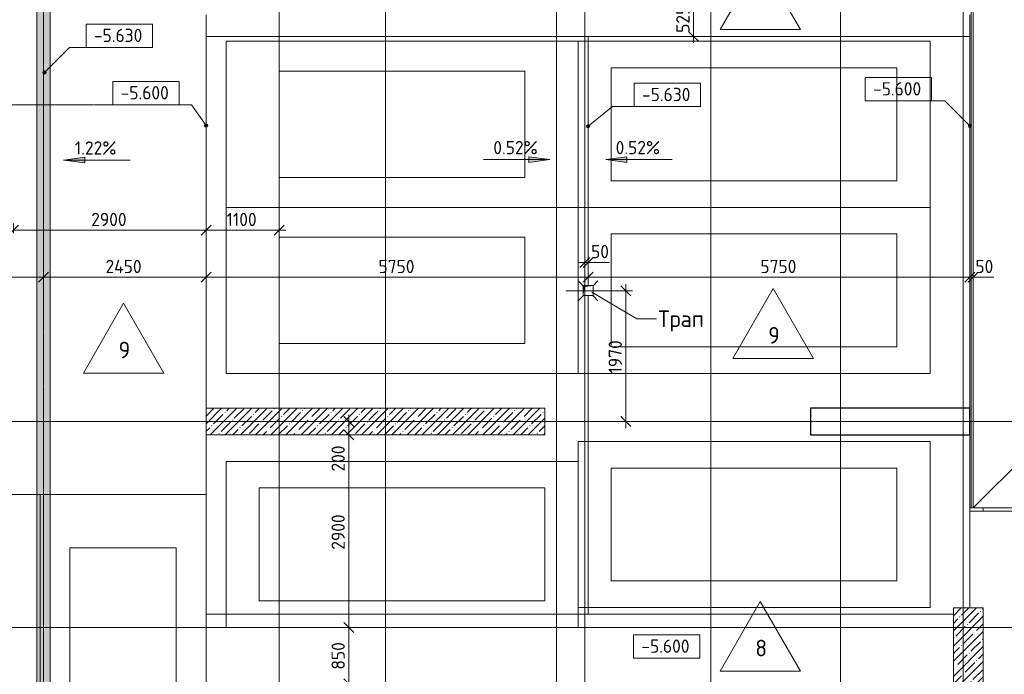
# Model space of a CAD drawing. Header units: millimetres. Extents: x -4558 to 63605, y -10605 to 130388.
# Tile 37 of 66: x 12593 to 27417, y 47895 to 57751. Entities that reach past the tile are written whole.
import ezdxf

# ---------------------------------------------------------------- set-up
doc = ezdxf.new("R2010")
doc.units = ezdxf.units.MM
for name, pattern in [('3_ Штрих_ 1 х 1 мм', [2, 1, -1]), ('4_ Штрихпунктир_ 10 х 2 мм', [14, 10, -2, 0, -2]), ('4_ Штрихпунктир_ 5 х 2 мм', [9, 5, -2, 0, -2])]:
    doc.linetypes.add(name, pattern=pattern)
for name, color, linetype, lineweight in [('A-ANNO-DIMS', 7, 'Continuous', 5), ('A-ANNO-DIMS-100', 7, 'Continuous', 5), ('A-DETL', 7, 'Continuous', 25), ('A-DETL-GENF', 7, 'Continuous', 13), ('A-FLOR', 7, 'Continuous', 13), ('A-FLOR-IDEN', 7, 'Continuous', 5), ('A-GENM', 7, 'Continuous', 13), ('A-WALL', 7, 'Continuous', 13), ('A-WALL-PATT', 7, 'Continuous', 13), ('C-PRKG', 7, 'Continuous', 13), ('G-ANNO-DIMS', 7, 'Continuous', 5), ('G-ANNO-TEXT', 7, 'Continuous', 5), ('M-EQPM', 7, 'Continuous', 13), ('P-SANR-FIXT', 7, 'Continuous', 13), ('S-COLS', 7, 'Continuous', 25), ('S-GRID', 7, 'Continuous', 5)]:
    doc.layers.add(name, color=color, linetype=linetype, lineweight=lineweight)
doc.styles.add('GOST Common_2', font='GOST_Common.ttf', dxfattribs={"height": 200})
doc.styles.add('GOST Common_3', font='GOST_Common.ttf', dxfattribs={"height": 250})
doc.dimstyles.new('2_мм', dxfattribs={"dimscale": 304.8, "dimtxt": 201.142999, "dimasz": 0.492126, "dimexe": 0.328084, "dimexo": 0.492126, "dimgap": 0, "dimtad": 1, "dimdec": 0, "dimdsep": 46, "dimtxsty": 'GOST Common_2', "dimblk1": 'OBLIQUE', "dimblk2": 'OBLIQUE', "dimsah": 1, "dimcen": 0.09, "dimdle": 0.328084, "dimadec": 5, "dimazin": 2, "dimtfac": 1, "dimtdec": 4, "dimtix": 1, "dimtmove": 0, "dimatfit": 3, "dimfxl": 1, "dimtvp": 1, "dimtolj": 1, "dimtzin": 0, "dimarcsym": 2})
doc.dimstyles.new('2_мм_1', dxfattribs={"dimscale": 304.8, "dimtxt": 201.142999, "dimasz": 0.492126, "dimexe": 0.328084, "dimexo": 0.492126, "dimgap": 0, "dimtad": 1, "dimdec": 0, "dimdsep": 46, "dimtxsty": 'GOST Common_2', "dimblk1": 'OBLIQUE', "dimblk2": 'OBLIQUE', "dimsah": 1, "dimcen": 0.09, "dimdle": 0.328084, "dimadec": 5, "dimazin": 2, "dimtfac": 1, "dimtdec": 4, "dimtix": 1, "dimtmove": 1, "dimatfit": 3, "dimfxl": 1, "dimtvp": 1, "dimtolj": 1, "dimtzin": 0, "dimarcsym": 2})
pattern_1 = [(45, (0, 0), (-114.04925, 114.04925), []), (45, (114.05, 0), (-114.04925, 114.04925), [201.612, -40.322, 3.353, -36.97])]

# ---------------------------------------------------------------- blocks, each defined once
blk = doc.blocks.new('АР_Машиноместо - 5300x2500_С-V6--01_Подвал_МП_часть А')
at = {"layer": 'C-PRKG'}
for p, q in [((2500, 5300), (0, 5300)), ((0, 0), (0, 5300)), ((2500, 0), (2500, 5300)), ((400, 4800), (2100, 4800)), ((400, 500), (400, 4800)), ((2100, 500), (2100, 4800)), ((400, 500), (2100, 500)), ((2500, 0), (0, 0))]:
    blk.add_line(p, q, dxfattribs=at)
blk = doc.blocks.new('АР_Машиноместо - 4900x2400_М__5300х2500_-V8--01_Подвал_МП_часть А')
at = {"layer": 'C-PRKG'}
for p, q in [((2500, 0), (0, 0)), ((0, 0), (0, -5300)), ((2500, 0), (2500, -5300)), ((450, -800), (450, -4500)), ((450, -800), (2050, -800)), ((2050, -800), (2050, -4500)), ((450, -4500), (2050, -4500)), ((2500, -5300), (0, -5300))]:
    blk.add_line(p, q, dxfattribs=at)
blk = doc.blocks.new('АР_Машиноместо - 5300x2500_С-V7--01_Подвал_МП_часть А')
at = {"layer": 'C-PRKG'}
for p, q in [((2500, 0), (0, 0)), ((0, 0), (0, -5300)), ((2500, 0), (2500, -5300)), ((400, -500), (400, -4800)), ((400, -500), (2100, -500)), ((2100, -500), (2100, -4800)), ((400, -4800), (2100, -4800)), ((2500, -5300), (0, -5300))]:
    blk.add_line(p, q, dxfattribs=at)
blk = doc.blocks.new('АР_Машиноместо - 4900x2400_М__5300х2500_-3113489--01_Подвал_МП_часть А')
at = {"layer": 'C-PRKG'}
for p, q in [((2500, 5300), (0, 5300)), ((0, 0), (0, 5300)), ((2500, 0), (2500, 5300)), ((450, 4500), (2050, 4500)), ((450, 800), (450, 4500)), ((2050, 800), (2050, 4500)), ((450, 800), (2050, 800)), ((2500, 0), (0, 0))]:
    blk.add_line(p, q, dxfattribs=at)
blk = doc.blocks.new('АР_Машиноместо - 4900x2400_М__5300х2500_-V10--01_Подвал_МП_часть А')
at = {"layer": 'C-PRKG'}
for p, q in [((0, 0), (0, 5300)), ((2500, 0), (2500, 5300)), ((450, 4500), (2050, 4500)), ((450, 800), (450, 4500)), ((2050, 800), (2050, 4500)), ((450, 800), (2050, 800)), ((2500, 0), (0, 0))]:
    blk.add_line(p, q, dxfattribs=at)
blk = doc.blocks.new('АР_Машиноместо - 4900x2400_М__5300х2500_-V11--01_Подвал_МП_часть А')
at = {"layer": 'C-PRKG'}
for p, q in [((2500, 0), (0, 0)), ((0, 0), (0, -5300)), ((2500, 0), (2500, -5300)), ((450, -800), (450, -4500)), ((450, -800), (2050, -800)), ((2050, -800), (2050, -4500)), ((450, -4500), (2050, -4500))]:
    blk.add_line(p, q, dxfattribs=at)
blk = doc.blocks.new('АР_Канал вертикальный прямоугольный - ВК-V17--01_Подвал_МП_часть А')
at = {"layer": 'A-DETL-GENF'}
blk.add_hatch(color=256, dxfattribs=at).paths.add_polyline_path([(-75, -75), (-60, 60), (75, 75), (-75, 75)])
at = {"layer": 'A-DETL-GENF', "linetype": '3_ Штрих_ 1 х 1 мм'}
for p, q in [((75, 75), (-75, 75)), ((-75, 75), (-75, -75)), ((75, 75), (-75, 75)), ((-75, 75), (-75, -75)), ((-75, -75), (-60, 60)), ((-75, -75), (-60, 60)), ((-60, 60), (75, 75)), ((-60, 60), (75, 75)), ((75, -75), (75, 75)), ((-75, -75), (75, -75))]:
    blk.add_line(p, q, dxfattribs=at)
at = {"layer": 'M-EQPM'}
for p, q in [((-75, -75), (-75, 75)), ((-75, 75), (75, 75)), ((75, 75), (75, -75)), ((75, -75), (-75, -75))]:
    blk.add_line(p, q, dxfattribs=at)
blk = doc.blocks.new('АР_Трап - 100-100-V26--01_Подвал_МП_часть А')
at = {"layer": 'P-SANR-FIXT'}
for p, q in [((-75, 75), (-150, 150)), ((75, 75), (150, 150)), ((-100, 0), (-75, 0)), ((0, 80), (0, 100)), ((75, 0), (100, 0)), ((-70, -70), (-150, -150)), ((0, -100), (0, -70)), ((70, -70), (150, -150))]:
    blk.add_line(p, q, dxfattribs=at)
blk = doc.blocks.new('АР_Лоток - 200х100h_ЛВ1-7518940--01_Подвал_МП_часть А')
at = {"layer": 'M-EQPM', "true_color": 0xdddddd}
blk.add_hatch(color=254, dxfattribs=at).paths.add_polyline_path([(14600, -100), (14600, 100), (0, 100), (0, -100), (11906, -100)])
at = {"layer": 'M-EQPM'}
for p, q in [((0, 100), (0, -100)), ((14600, -100), (14600, 100))]:
    blk.add_line(p, q, dxfattribs=at)
blk = doc.blocks.new('АР-Заполнение деф_ шва - Д_ш_-4327380--01_Подвал_МП_часть А')
at = {"layer": 'A-GENM'}
for p, q in [((0, 25), (5780, 25)), ((0, -25), (5780, -25))]:
    blk.add_line(p, q, dxfattribs=at)
blk = doc.blocks.new('АР-Заполнение деф_ шва - Д_ш_-4327506--01_Подвал_МП_часть А')
at = {"layer": 'A-GENM'}
for p, q in [((0, 25), (1100, 25)), ((0, -25), (1100, -25))]:
    blk.add_line(p, q, dxfattribs=at)
blk = doc.blocks.new('АР-Заполнение деф_ шва - Д_ш_-4331949--01_Подвал_МП_часть А')
at = {"layer": 'A-GENM'}
for p, q in [((0, 25), (5925, 25)), ((0, -25), (5925, -25))]:
    blk.add_line(p, q, dxfattribs=at)
blk = doc.blocks.new('АР-Заполнение деф_ шва - Д_ш__Пристенный-V32--01_Подвал_МП_часть А')
at = {"layer": 'A-GENM'}
blk.add_line((0, 25), (400, 25), dxfattribs=at)
blk = doc.blocks.new('DIMBLOCK60--01_Подвал_МП_часть А')
at = {"layer": 'A-ANNO-DIMS-100', "lineweight": 25, "transparency": 16777216}
for p, q in [((22739, 58025), (22664, 58100)), ((22739, 58025), (22814, 57950)), ((22739, 57500), (22664, 57575)), ((22739, 57500), (22814, 57425))]:
    blk.add_line(p, q, dxfattribs=at)
at = {"layer": 'A-ANNO-DIMS-100', "transparency": 16777216}
for p, q in [((22695, 58025), (22839, 58025)), ((22739, 58025), (22695, 58025)), ((22739, 58025), (22739, 57400)), ((22695, 57500), (22839, 57500)), ((22739, 57500), (22695, 57500))]:
    blk.add_line(p, q, dxfattribs=at)
at = {"layer": 'A-ANNO-DIMS-100', "color": 0, "transparency": 16777216, "insert": (22478, 57553), "char_height": 200, "width": 503.2, "attachment_point": 1, "rotation": 90, "line_spacing_factor": 1.022761, "style": 'GOST Common_2'}
blk.add_mtext('525', dxfattribs=at)
blk = doc.blocks.new('_Oblique')
at = {"color": 0, "linetype": 'ByBlock', "lineweight": -2}
blk.add_line((-0.5, -0.5), (0.5, 0.5), dxfattribs=at)
blk = doc.blocks.new('DIMBLOCK71--01_Подвал_МП_часть А')
at = {"layer": 'A-ANNO-DIMS-100', "transparency": 16777216}
for p, q in [((10500, 53829), (10500, 53973)), ((12950, 53829), (12950, 53973)), ((10500, 53873), (12950, 53873)), ((10500, 53873), (10500, 53829)), ((12950, 53873), (12950, 53829))]:
    blk.add_line(p, q, dxfattribs=at)
at = {"layer": 'A-ANNO-DIMS-100', "lineweight": 25, "transparency": 16777216}
for p, q in [((10500, 53873), (10425, 53798)), ((10500, 53873), (10575, 53948)), ((12950, 53873), (12875, 53798)), ((12950, 53873), (13025, 53948))]:
    blk.add_line(p, q, dxfattribs=at)
at = {"layer": 'A-ANNO-DIMS-100', "color": 0, "transparency": 16777216, "insert": (11435, 54135), "char_height": 200, "width": 695.48, "attachment_point": 1, "line_spacing_factor": 1.022761, "style": 'GOST Common_2'}
blk.add_mtext('2450', dxfattribs=at)
blk = doc.blocks.new('DIMBLOCK72--01_Подвал_МП_часть А')
at = {"layer": 'A-ANNO-DIMS-100', "transparency": 16777216}
for p, q in [((12950, 53829), (12950, 53973)), ((15400, 53829), (15400, 53973)), ((12950, 53873), (15400, 53873)), ((12950, 53873), (12950, 53829)), ((15400, 53873), (15400, 53829))]:
    blk.add_line(p, q, dxfattribs=at)
at = {"layer": 'A-ANNO-DIMS-100', "lineweight": 25, "transparency": 16777216}
for p, q in [((12950, 53873), (12875, 53798)), ((12950, 53873), (13025, 53948)), ((15400, 53873), (15325, 53798)), ((15400, 53873), (15475, 53948))]:
    blk.add_line(p, q, dxfattribs=at)
at = {"layer": 'A-ANNO-DIMS-100', "color": 0, "transparency": 16777216, "insert": (13885, 54135), "char_height": 200, "width": 695.48, "attachment_point": 1, "line_spacing_factor": 1.022761, "style": 'GOST Common_2'}
blk.add_mtext('2450', dxfattribs=at)
blk = doc.blocks.new('DIMBLOCK73--01_Подвал_МП_часть А')
at = {"layer": 'A-ANNO-DIMS-100', "transparency": 16777216}
for p, q in [((15400, 53829), (15400, 53973)), ((21150, 53829), (21150, 53973)), ((15400, 53873), (21150, 53873)), ((15400, 53873), (15400, 53829)), ((21150, 53873), (21150, 53829))]:
    blk.add_line(p, q, dxfattribs=at)
at = {"layer": 'A-ANNO-DIMS-100', "lineweight": 25, "transparency": 16777216}
for p, q in [((15400, 53873), (15325, 53798)), ((15400, 53873), (15475, 53948)), ((21150, 53873), (21075, 53798)), ((21150, 53873), (21225, 53948))]:
    blk.add_line(p, q, dxfattribs=at)
at = {"layer": 'A-ANNO-DIMS-100', "color": 0, "transparency": 16777216, "insert": (17995, 54135), "char_height": 200, "width": 670.93, "attachment_point": 1, "line_spacing_factor": 1.022761, "style": 'GOST Common_2'}
blk.add_mtext('5750', dxfattribs=at)
blk = doc.blocks.new('DIMBLOCK74--01_Подвал_МП_часть А')
at = {"layer": 'A-ANNO-DIMS-100', "transparency": 16777216}
for p, q in [((21150, 53829), (21150, 53973)), ((26900, 53829), (26900, 53973)), ((21150, 53873), (26900, 53873)), ((21150, 53873), (21150, 53829)), ((26900, 53873), (26900, 53829))]:
    blk.add_line(p, q, dxfattribs=at)
at = {"layer": 'A-ANNO-DIMS-100', "lineweight": 25, "transparency": 16777216}
for p, q in [((21150, 53873), (21075, 53798)), ((21150, 53873), (21225, 53948)), ((26900, 53873), (26825, 53798)), ((26900, 53873), (26975, 53948))]:
    blk.add_line(p, q, dxfattribs=at)
at = {"layer": 'A-ANNO-DIMS-100', "color": 0, "transparency": 16777216, "insert": (23745, 54135), "char_height": 200, "width": 670.93, "attachment_point": 1, "line_spacing_factor": 1.022761, "style": 'GOST Common_2'}
blk.add_mtext('5750', dxfattribs=at)
blk = doc.blocks.new('DIMBLOCK75--01_Подвал_МП_часть А')
at = {"layer": 'A-ANNO-DIMS-100', "transparency": 16777216}
for p, q in [((26900, 53829), (26900, 53973)), ((26950, 53829), (26950, 53973)), ((26882, 53873), (26925, 53873)), ((27262, 53873), (26882, 53873)), ((26900, 53873), (27050, 53873)), ((26900, 53873), (26900, 53829)), ((26950, 53873), (26950, 53829))]:
    blk.add_line(p, q, dxfattribs=at)
at = {"layer": 'A-ANNO-DIMS-100', "lineweight": 25, "transparency": 16777216}
for p, q in [((26900, 53873), (26825, 53798)), ((26950, 53873), (26875, 53798)), ((26900, 53873), (26975, 53948)), ((26950, 53873), (27025, 53948))]:
    blk.add_line(p, q, dxfattribs=at)
at = {"layer": 'A-ANNO-DIMS-100', "color": 0, "transparency": 16777216, "insert": (26982, 54135), "char_height": 200, "width": 335.47, "attachment_point": 1, "line_spacing_factor": 1.022761, "style": 'GOST Common_2'}
blk.add_mtext('50', dxfattribs=at)
blk = doc.blocks.new('DIMBLOCK77--01_Подвал_МП_часть А')
at = {"layer": 'A-ANNO-DIMS-100', "lineweight": 25, "transparency": 16777216}
for p, q in [((12500, 54581), (12425, 54506)), ((12500, 54581), (12575, 54656)), ((15400, 54581), (15325, 54506)), ((15400, 54581), (15475, 54656))]:
    blk.add_line(p, q, dxfattribs=at)
at = {"layer": 'A-ANNO-DIMS-100', "transparency": 16777216}
for p, q in [((12500, 54537), (12500, 54681)), ((12500, 54581), (15400, 54581)), ((12500, 54581), (12500, 54537)), ((15400, 54537), (15400, 54681)), ((15400, 54581), (15400, 54537))]:
    blk.add_line(p, q, dxfattribs=at)
at = {"layer": 'A-ANNO-DIMS-100', "color": 0, "transparency": 16777216, "insert": (13670, 54843), "char_height": 200, "width": 670.93, "attachment_point": 1, "line_spacing_factor": 1.022761, "style": 'GOST Common_2'}
blk.add_mtext('2900', dxfattribs=at)
blk = doc.blocks.new('DIMBLOCK78--01_Подвал_МП_часть А')
at = {"layer": 'A-ANNO-DIMS-100', "lineweight": 25, "transparency": 16777216}
for p, q in [((15400, 54581), (15325, 54506)), ((15400, 54581), (15475, 54656)), ((16500, 54581), (16425, 54506)), ((16500, 54581), (16575, 54656))]:
    blk.add_line(p, q, dxfattribs=at)
at = {"layer": 'A-ANNO-DIMS-100', "transparency": 16777216}
for p, q in [((15400, 54537), (15400, 54681)), ((15400, 54581), (16600, 54581)), ((15400, 54581), (15400, 54537)), ((16500, 54537), (16500, 54681)), ((16500, 54581), (16500, 54537))]:
    blk.add_line(p, q, dxfattribs=at)
at = {"layer": 'A-ANNO-DIMS-100', "color": 0, "transparency": 16777216, "insert": (15708, 54843), "char_height": 200, "width": 580.93, "attachment_point": 1, "line_spacing_factor": 1.022761, "style": 'GOST Common_2'}
blk.add_mtext('1100', dxfattribs=at)
blk = doc.blocks.new('Высотные отметки - Frame_2-749557--01_Подвал_МП_часть А')
at = {"layer": 'G-ANNO-DIMS'}
for p, q in [((-5, 3.5), (-5, 0)), ((5, 3.5), (-5, 3.5)), ((5, 0), (5, 3.5)), ((-5, 0), (5, 0))]:
    blk.add_line(p, q, dxfattribs=at)
blk = doc.blocks.new('DIMBLOCK100--01_Подвал_МП_часть А')
at = {"layer": 'A-ANNO-DIMS-100', "lineweight": 25, "transparency": 16777216}
for p, q in [((17549, 48600), (17474, 48675)), ((17549, 48600), (17624, 48525)), ((17549, 47750), (17474, 47825)), ((17549, 47750), (17624, 47675))]:
    blk.add_line(p, q, dxfattribs=at)
at = {"layer": 'A-ANNO-DIMS-100', "transparency": 16777216}
for p, q in [((17593, 48600), (17449, 48600)), ((17549, 47650), (17549, 48600)), ((17549, 48600), (17593, 48600)), ((17593, 47750), (17449, 47750)), ((17549, 47750), (17593, 47750))]:
    blk.add_line(p, q, dxfattribs=at)
at = {"layer": 'A-ANNO-DIMS-100', "color": 0, "transparency": 16777216, "insert": (17288, 47965), "char_height": 200, "width": 503.2, "attachment_point": 1, "rotation": 90, "line_spacing_factor": 1.022761, "style": 'GOST Common_2'}
blk.add_mtext('850', dxfattribs=at)
blk = doc.blocks.new('DIMBLOCK101--01_Подвал_МП_часть А')
at = {"layer": 'A-ANNO-DIMS-100', "transparency": 16777216}
for p, q in [((17593, 51500), (17449, 51500)), ((17549, 48600), (17549, 51500)), ((17549, 51500), (17593, 51500)), ((17593, 48600), (17449, 48600)), ((17549, 48600), (17593, 48600))]:
    blk.add_line(p, q, dxfattribs=at)
at = {"layer": 'A-ANNO-DIMS-100', "lineweight": 25, "transparency": 16777216}
for p, q in [((17549, 51500), (17474, 51575)), ((17549, 51500), (17624, 51425)), ((17549, 48600), (17474, 48675)), ((17549, 48600), (17624, 48525))]:
    blk.add_line(p, q, dxfattribs=at)
at = {"layer": 'A-ANNO-DIMS-100', "color": 0, "transparency": 16777216, "insert": (17288, 49770), "char_height": 200, "width": 670.93, "attachment_point": 1, "rotation": 90, "line_spacing_factor": 1.022761, "style": 'GOST Common_2'}
blk.add_mtext('2900', dxfattribs=at)
blk = doc.blocks.new('DIMBLOCK102--01_Подвал_МП_часть А')
at = {"layer": 'A-ANNO-DIMS-100', "lineweight": 25, "transparency": 16777216}
for p, q in [((17549, 51700), (17474, 51775)), ((17549, 51700), (17624, 51625)), ((17549, 51500), (17474, 51575)), ((17549, 51500), (17624, 51425))]:
    blk.add_line(p, q, dxfattribs=at)
at = {"layer": 'A-ANNO-DIMS-100', "transparency": 16777216}
for p, q in [((17549, 51500), (17549, 51800)), ((17593, 51700), (17449, 51700)), ((17549, 51700), (17593, 51700)), ((17549, 51468), (17549, 51600)), ((17593, 51500), (17449, 51500)), ((17549, 51500), (17593, 51500)), ((17549, 50948), (17549, 51468))]:
    blk.add_line(p, q, dxfattribs=at)
at = {"layer": 'A-ANNO-DIMS-100', "color": 0, "transparency": 16777216, "insert": (17288, 50948), "char_height": 200, "width": 503.2, "attachment_point": 1, "rotation": 90, "line_spacing_factor": 1.022761, "style": 'GOST Common_2'}
blk.add_mtext('200', dxfattribs=at)
blk = doc.blocks.new('Марка полов - Марка полов-4106608--01_Подвал_МП_часть А')
at = {"layer": 'A-FLOR-IDEN'}
for p, q in [((0, 7), (-6.06, -3.5)), ((6.06, -3.5), (0, 7)), ((-6.06, -3.5), (6.06, -3.5))]:
    blk.add_line(p, q, dxfattribs=at)
blk = doc.blocks.new('DIMBLOCK225--01_Подвал_МП_часть А')
at = {"layer": 'A-ANNO-DIMS-100', "transparency": 16777216}
for p, q in [((20815, 53670), (21821, 53670)), ((21721, 53670), (20815, 53670)), ((21721, 51600), (21721, 53770)), ((21765, 51700), (21621, 51700)), ((21721, 51700), (21765, 51700))]:
    blk.add_line(p, q, dxfattribs=at)
at = {"layer": 'A-ANNO-DIMS-100', "lineweight": 25, "transparency": 16777216}
for p, q in [((21721, 53670), (21646, 53745)), ((21721, 53670), (21796, 53595)), ((21721, 51700), (21646, 51775)), ((21721, 51700), (21796, 51625))]:
    blk.add_line(p, q, dxfattribs=at)
at = {"layer": 'A-ANNO-DIMS-100', "color": 0, "transparency": 16777216, "insert": (21460, 52424), "char_height": 200, "width": 625.93, "attachment_point": 1, "rotation": 90, "line_spacing_factor": 1.022761, "style": 'GOST Common_2'}
blk.add_mtext('1970', dxfattribs=at)
blk = doc.blocks.new('DIMBLOCK226--01_Подвал_МП_часть А')
at = {"layer": 'A-ANNO-DIMS-100', "transparency": 16777216}
for p, q in [((21100, 54053), (21100, 54197)), ((21150, 53970), (21150, 54197)), ((21000, 54097), (21250, 54097)), ((21095, 54097), (21125, 54097)), ((21474, 54097), (21095, 54097)), ((21100, 54097), (21100, 54053)), ((21150, 54097), (21150, 53970))]:
    blk.add_line(p, q, dxfattribs=at)
at = {"layer": 'A-ANNO-DIMS-100', "lineweight": 25, "transparency": 16777216}
for p, q in [((21100, 54097), (21175, 54172)), ((21150, 54097), (21225, 54172)), ((21100, 54097), (21025, 54022)), ((21150, 54097), (21075, 54022))]:
    blk.add_line(p, q, dxfattribs=at)
at = {"layer": 'A-ANNO-DIMS-100', "color": 0, "transparency": 16777216, "insert": (21195, 54359), "char_height": 200, "width": 335.47, "attachment_point": 1, "line_spacing_factor": 1.022761, "style": 'GOST Common_2'}
blk.add_mtext('50', dxfattribs=at)

msp = doc.modelspace()

# ---------------------------------------------------------------- hatches: boundary and pattern name
at = {"layer": 'A-WALL-PATT', "lineweight": 5}
h = msp.add_hatch(dxfattribs=at)
h.set_pattern_fill('FP_1', color=256, style=0, pattern_type=2)
h.set_pattern_definition(pattern_1)
h.paths.add_polyline_path([(20500, 51500), (20500, 51900), (15400, 51900), (15400, 51500)])
h = msp.add_hatch(dxfattribs=at)
h.set_pattern_fill('FP_1', color=256, style=0, pattern_type=2)
h.set_pattern_definition(pattern_1)
h.paths.add_polyline_path([(27100, 47750), (27100, 48895), (26650, 48895), (26650, 47750), (26700, 47750)])
at = {"layer": 'G-ANNO-DIMS'}
h = msp.add_hatch(color=256, dxfattribs=at)
edge = h.paths.add_edge_path()
edge.add_arc((12966.590936, 56955.920595), 25, 0, 360)
h = msp.add_hatch(color=256, dxfattribs=at)
edge = h.paths.add_edge_path()
edge.add_arc((15400, 56155.464785), 25, 0, 360)
h = msp.add_hatch(color=256, dxfattribs=at)
edge = h.paths.add_edge_path()
edge.add_arc((21150, 56145.859063), 25, 0, 360)
h = msp.add_hatch(color=256, dxfattribs=at)
edge = h.paths.add_edge_path()
edge.add_arc((26900, 56152.672557), 25, 0, 360)
for points in [[(13254.624979, 55637.769342), (13572.124979, 55595.969674), (13572.124979, 55679.56901)], [(20574.627063, 55643.351393), (20257.127063, 55685.151061), (20257.127063, 55601.551725)], [(21416.422978, 55643.351393), (21733.922978, 55601.551725), (21733.922978, 55685.151061)]]:
    msp.add_hatch(color=256, dxfattribs=at).paths.add_polyline_path(points)

# ---------------------------------------------------------------- linework, layer by layer
at = {"layer": 'A-DETL', "linetype": '4_ Штрихпунктир_ 5 х 2 мм', "lineweight": 5}
for p, q in [((12950, 45000), (12950, 77350)), ((12000, 56469.511531), (14900, 56469.511531))]:
    msp.add_line(p, q, dxfattribs=at)
at = {"layer": 'A-FLOR'}
for p, q in [((26920, 80540.640532), (26920, 50400)), ((26950, 50400), (26950, 80507.483062)), ((12850, 45300), (12850, 76528.941916)), ((13050, 61050), (13050, 45300)), ((15400, 57825), (15400, 51900)), ((26900, 57825), (26900, 51900)), ((15400, 57500), (26900, 57500)), ((21150, 53750), (21150, 57500)), ((21150, 48800), (21150, 53600)), ((29175, 52625), (26950, 50400)), ((15400, 51500), (15400, 45300)), ((26900, 51500), (26900, 48895)), ((32680, 50350), (26900, 50350)), ((26920, 50400), (26950, 50400)), ((31600, 50400), (26950, 50400)), ((27100, 50350), (27100, 50400)), ((26650, 48800), (15400, 48800))]:
    msp.add_line(p, q, dxfattribs=at)
at = {"layer": 'A-WALL'}
for p, q in [((20500, 51900), (15400, 51900)), ((15400, 51900), (15400, 51500)), ((20500, 51500), (20500, 51900)), ((15400, 51500), (20500, 51500)), ((26650, 48895), (26650, 47750)), ((27100, 48895), (26650, 48895)), ((27100, 41625), (27100, 48895))]:
    msp.add_line(p, q, dxfattribs=at)
at = {"layer": 'G-ANNO-DIMS'}
for p, q in [((12966.590936, 56955.920595), (13343.498437, 57332.828096)), ((13343.498437, 57332.828096), (14092.98117, 57332.828096)), ((26524.068341, 56528.604216), (25823.403357, 56528.604216)), ((26900, 56152.672557), (26524.068341, 56528.604216)), ((15178.463274, 56469.126128), (14495.131128, 56469.126128)), ((15400, 56155.464785), (15178.463274, 56469.126128)), ((21150, 56145.859063), (21517.914869, 56443.097804)), ((21517.914869, 56443.097804), (22345.229365, 56443.097804)), ((13572.124979, 55679.56901), (13254.624979, 55637.769342)), ((13254.624979, 55637.769342), (13572.124979, 55595.969674)), ((14254.624979, 55637.769342), (13254.624979, 55637.769342)), ((13572.124979, 55595.969674), (13572.124979, 55679.56901)), ((19574.627063, 55643.351393), (20574.627063, 55643.351393)), ((20574.627063, 55643.351393), (20257.127063, 55685.151061)), ((20257.127063, 55685.151061), (20257.127063, 55601.551725)), ((20257.127063, 55601.551725), (20574.627063, 55643.351393)), ((21733.922978, 55685.151061), (21416.422978, 55643.351393)), ((21416.422978, 55643.351393), (21733.922978, 55601.551725)), ((22416.422978, 55643.351393), (21416.422978, 55643.351393)), ((21733.922978, 55601.551725), (21733.922978, 55685.151061)), ((22358.261428, 48137.310894), (22335.343719, 48137.310894))]:
    msp.add_line(p, q, dxfattribs=at)
for centre in [(12966.590936, 56955.920595), (15400, 56155.464785), (21150, 56145.859063), (26900, 56152.672557)]:
    msp.add_circle(centre, 25, dxfattribs=at)
at = {"layer": 'G-ANNO-TEXT'}
for p, q in [((21206.25069, 53648.612291), (21884.71591, 53247.742436)), ((21884.71591, 53247.742436), (22182.263256, 53247.742436))]:
    msp.add_line(p, q, dxfattribs=at)
at = {"layer": 'S-COLS'}
for p, q in [((26900, 51900), (24500, 51900)), ((24500, 51900), (24500, 51500)), ((26900, 51500), (26900, 51900)), ((24500, 51500), (26900, 51500))]:
    msp.add_line(p, q, dxfattribs=at)
at = {"layer": 'S-GRID', "linetype": '4_ Штрихпунктир_ 10 х 2 мм'}
for p, q in [((26800, 37477.03953), (26800, 128423.739924)), ((16500, 32633.917515), (16500, 100620.828093)), ((20675, 32633.917515), (20675, 100620.828093)), ((23000, 32633.917515), (23000, 100620.828093)), ((18100, 32633.917515), (18100, 60921.15283)), ((21100, 33903.917515), (21100, 60921.15283)), ((24950, 32633.917515), (24950, 60921.15283)), ((38498.040105, 51700), (-1802.909204, 51700)), ((38293.674688, 48600), (-1802.909204, 48600))]:
    msp.add_line(p, q, dxfattribs=at)

# ---------------------------------------------------------------- block references
at = {"layer": 'A-FLOR-IDEN', "xscale": 99.99999999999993, "yscale": 99.99999999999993, "zscale": 99.99999999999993}
for p in [(23743.462609, 57951.034892), (23938.397653, 53001.704885), (14158.363666, 52780.65766), (23743.462609, 48292.579704)]:
    msp.add_blockref('Марка полов - Марка полов-4106608--01_Подвал_МП_часть А', p, dxfattribs=at)
at = {"layer": 'A-GENM', "rotation": 270}
for name, p in [('АР-Заполнение деф_ шва - Д_ш_-4331949--01_Подвал_МП_часть А', (26925, 57825)), ('АР-Заполнение деф_ шва - Д_ш__Пристенный-V32--01_Подвал_МП_часть А', (26925, 51900)), ('АР-Заполнение деф_ шва - Д_ш_-4327506--01_Подвал_МП_часть А', (26925, 51500))]:
    msp.add_blockref(name, p, dxfattribs=at)
at = {"layer": 'A-GENM'}
msp.add_blockref('АР-Заполнение деф_ шва - Д_ш_-4327380--01_Подвал_МП_часть А', (26900, 50375), dxfattribs=at)
at = {"layer": 'C-PRKG'}
for name, p, rotation in [('АР_Машиноместо - 4900x2400_М__5300х2500_-V8--01_Подвал_МП_часть А', (15700, 54925), 90.00000000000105), ('АР_Машиноместо - 5300x2500_С-V6--01_Подвал_МП_часть А', (26300, 54925), 90.0000000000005), ('АР_Машиноместо - 4900x2400_М__5300х2500_-3113489--01_Подвал_МП_часть А', (15700, 54925), 270.000000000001), ('АР_Машиноместо - 5300x2500_С-V7--01_Подвал_МП_часть А', (26300, 54925), 270.0000000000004), ('АР_Машиноместо - 5300x2500_С-V6--01_Подвал_МП_часть А', (26300, 48900), 90.00000000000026), ('АР_Машиноместо - 5300x2500_С-V6--01_Подвал_МП_часть А', (21000, 48600), 90.00000000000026), ('АР_Машиноместо - 4900x2400_М__5300х2500_-V10--01_Подвал_МП_часть А', (15400, 50600), 180)]:
    msp.add_blockref(name, p, dxfattribs=dict(at, rotation=rotation))
msp.add_blockref('АР_Машиноместо - 4900x2400_М__5300х2500_-V11--01_Подвал_МП_часть А', (10400, 50600), dxfattribs=at)
at = {"layer": 'G-ANNO-DIMS', "extrusion": (0, 0, -1), "xscale": 99.99999999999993, "yscale": 99.99999999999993, "zscale": 99.99999999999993}
for p in [(-14092.98117, 57332.828096), (-22345.229365, 56443.097804)]:
    msp.add_blockref('Высотные отметки - Frame_2-749557--01_Подвал_МП_часть А', p, dxfattribs=at)
at = {"layer": 'G-ANNO-DIMS', "xscale": 99.99999999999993, "yscale": 99.99999999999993, "zscale": 99.99999999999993}
for p in [(14495.131128, 56469.126128), (25823.403357, 56528.604216), (22335.343719, 48137.310894)]:
    msp.add_blockref('Высотные отметки - Frame_2-749557--01_Подвал_МП_часть А', p, dxfattribs=at)
at = {"layer": 'M-EQPM', "rotation": 270}
msp.add_blockref('АР_Лоток - 200х100h_ЛВ1-7518940--01_Подвал_МП_часть А', (12950, 60900), dxfattribs=at)
at = {"layer": 'M-EQPM'}
msp.add_blockref('АР_Канал вертикальный прямоугольный - ВК-V17--01_Подвал_МП_часть А', (21149.999998, 53675), dxfattribs=at)
at = {"layer": 'P-SANR-FIXT'}
msp.add_blockref('АР_Трап - 100-100-V26--01_Подвал_МП_часть А', (21150, 53670), dxfattribs=at)
msp.add_blockref('АР_Трап - 100-100-V26--01_Подвал_МП_часть А', (21150, 53670), dxfattribs=at)

# ---------------------------------------------------------------- texts
at = {"layer": 'A-FLOR-IDEN', "char_height": 250, "width": 216.455625, "attachment_point": 1, "style": 'GOST Common_3'}
for s, insert in [('\\fGOST Common|b0|i0|c204|p34|;9', (23861.52137, 53123.766557)), ('\\fGOST Common|b0|i0|c204|p34|;9', (14081.487383, 52902.719332)), ('\\fGOST Common|b0|i0|c204|p34|;8', (23666.586326, 48414.641376))]:
    msp.add_mtext(s, dxfattribs=dict(at, insert=insert))
at = {"layer": 'G-ANNO-DIMS', "char_height": 200, "attachment_point": 1, "line_spacing_factor": 1.022761, "style": 'GOST Common_2'}
for s, insert, width in [('-5.630', (13710.824643, 57614.193757), 917.17566319), ('-5.600', (25441.24683, 56809.969877), 917.17566319), ('-5.600', (14112.974601, 56750.491789), 917.17566319), ('-5.630', (21963.072839, 56724.463464), 917.17566319), ('1.22%', (13423.757881, 55919.135002), 794.08103471), ('0.52%', (19723.646464, 55924.717054), 842.35343804), ('0.52%', (21565.442378, 55924.717054), 842.35343804), ('-5.600', (21953.187193, 48418.676555), 917.17566319)]:
    msp.add_mtext(s, dxfattribs=dict(at, insert=insert, width=width))
at = {"layer": 'G-ANNO-TEXT', "insert": (22207.263256, 53372.742436), "char_height": 250, "width": 913.92375, "attachment_point": 1, "style": 'GOST Common_3'}
msp.add_mtext('Трап', dxfattribs=at)

# ---------------------------------------------------------------- dimensions: what is measured, and where the dimension line sits
at = {"layer": 'A-ANNO-DIMS'}
for base, p1, p2, override, picture, middle in [((22739.3022, 57500), (22845.368217, 58025), (22845.368217, 57500), {"dimpost": '<>', "dimfxl": 525}, 'DIMBLOCK60--01_Подвал_МП_часть А', (22639.3022, 57762.5)), ((21720.893649, 53670), (21614.827632, 51700), (20664.967964, 53670), {"dimpost": '<>', "dimfxl": 2187.037583}, 'DIMBLOCK225--01_Подвал_МП_часть А', (21620.893649, 52685)), ((17549.269809, 51500), (17443.203792, 48600), (17443.203792, 51500), {"dimpost": '<>', "dimfxl": 2900}, 'DIMBLOCK101--01_Подвал_МП_часть А', (17449.269809, 50050)), ((17549.269809, 48600), (17443.203792, 47750), (17443.203792, 48600), {"dimpost": '<>', "dimfxl": 850}, 'DIMBLOCK100--01_Подвал_МП_часть А', (17449.269809, 48175))]:
    dim = msp.add_linear_dim(base=base, p1=p1, p2=p2, angle=90, dimstyle='2_мм', override=override, dxfattribs=at)
    dim.commit()
    dim.dimension.update_dxf_attribs({"geometry": picture, "text_midpoint": middle})
for base, p1, p2, override, picture, middle in [((15400, 54581.382184), (12500, 54687.448201), (15400, 54687.448201), {"dimpost": '<>', "dimfxl": 2900}, 'DIMBLOCK77--01_Подвал_МП_часть А', (13950, 54681.382184)), ((16500, 54581.382184), (15400, 54687.448201), (16500, 54687.448201), {"dimpost": '<>', "dimfxl": 1100}, 'DIMBLOCK78--01_Подвал_МП_часть А', (15950, 54681.382184)), ((12950, 53873.288255), (10500, 53979.354273), (12950, 53979.354273), {"dimpost": '<>', "dimfxl": 2450}, 'DIMBLOCK71--01_Подвал_МП_часть А', (11725, 53973.288255)), ((15400, 53873.288255), (12950, 53979.354273), (15400, 53979.354273), {"dimpost": '<>', "dimfxl": 2450}, 'DIMBLOCK72--01_Подвал_МП_часть А', (14175, 53973.288255)), ((21150, 53873.288255), (15400, 53979.354273), (21150, 53979.354273), {"dimpost": '<>', "dimfxl": 5750}, 'DIMBLOCK73--01_Подвал_МП_часть А', (18275, 53973.288255)), ((26900, 53873.288255), (21150, 53979.354273), (26900, 53979.354273), {"dimpost": '<>', "dimfxl": 5750}, 'DIMBLOCK74--01_Подвал_МП_часть А', (24025, 53973.288255))]:
    dim = msp.add_linear_dim(base=base, p1=p1, p2=p2, dimstyle='2_мм', override=override, dxfattribs=at)
    dim.commit()
    dim.dimension.update_dxf_attribs({"geometry": picture, "text_midpoint": middle})
for base, p1, p2, override, picture, middle in [((21150, 54097.141981), (21100, 54203.207998), (21150, 53820), {"dimpost": '<>', "dimfxl": 386.456168}, 'DIMBLOCK226--01_Подвал_МП_часть А', (21362.24198, 54225.174308)), ((26950, 53873.288255), (26900, 53979.354273), (26950, 53979.354273), {"dimpost": '<>', "dimfxl": 50}, 'DIMBLOCK75--01_Подвал_МП_часть А', (27149.957796, 54001.320583))]:
    dim = msp.add_linear_dim(base=base, p1=p1, p2=p2, dimstyle='2_мм_1', override=override, dxfattribs=at)
    dim.commit()
    dim.dimension.update_dxf_attribs({"geometry": picture, "text_midpoint": middle, "dimtype": 160})
dim = msp.add_linear_dim(base=(17549.269809, 51700), p1=(17443.203792, 51500), p2=(17443.203792, 51700), angle=90, dimstyle='2_мм_1', override={"dimpost": '<>', "dimfxl": 200}, dxfattribs=at)
dim.commit()
dim.dimension.update_dxf_attribs({"geometry": 'DIMBLOCK102--01_Подвал_МП_часть А', "text_midpoint": (17421.237482, 51199.827728), "dimtype": 160, "text_rotation": 90})

doc.saveas('drawing.dxf')
